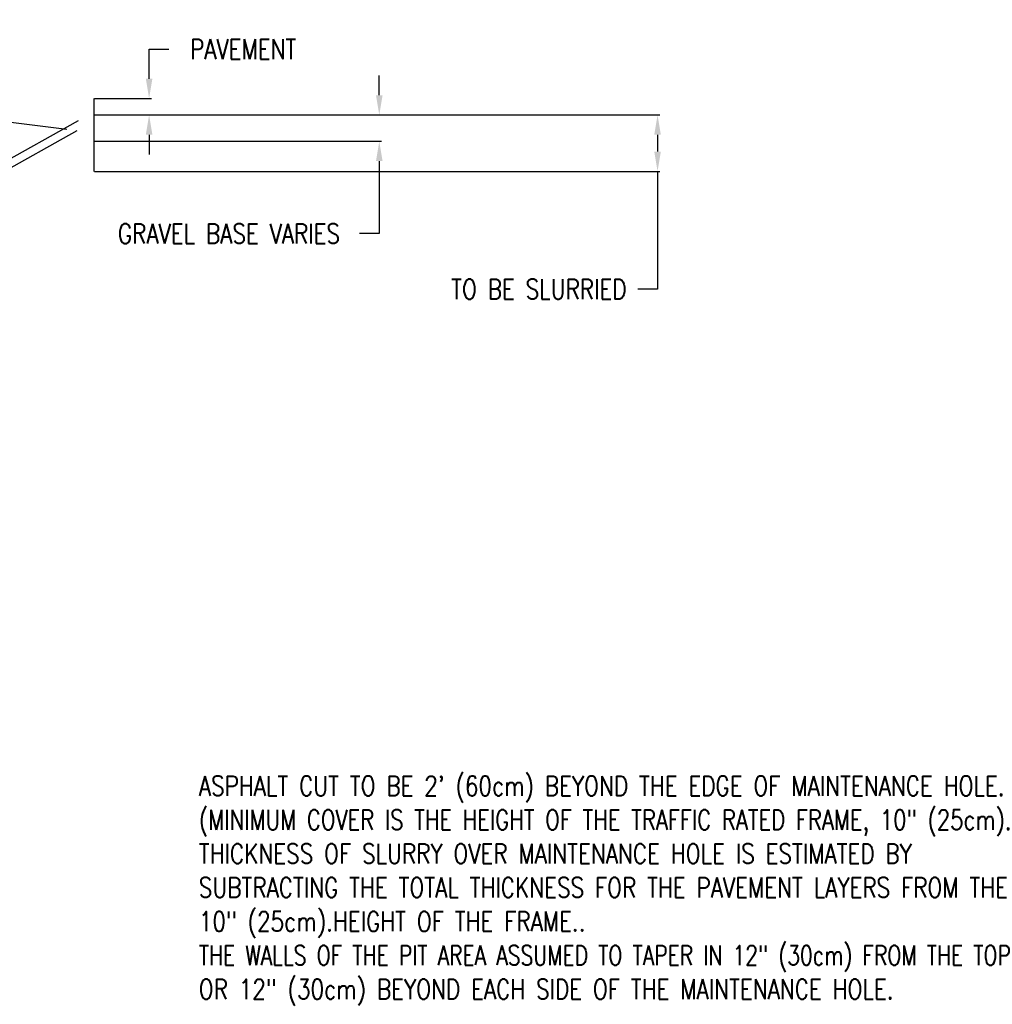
# Model space of a CAD drawing. Header units: inches. Extents: x 2 to 219, y 52 to 142.
# Tile 3 of 3: x 145 to 219, y 67 to 142. Entities that reach past the tile are written whole.
import ezdxf

# ---------------------------------------------------------------- set-up
doc = ezdxf.new("R2010")
doc.units = ezdxf.units.IN
doc.header["$MEASUREMENT"] = 0
for name, color, linetype in [('Dimension', 7, 'Continuous'), ('Dirt', 1, 'Continuous'), ('Drawing Notes', 7, 'Continuous'), ('Pavement', 29, 'Continuous')]:
    doc.layers.add(name, color=color, linetype=linetype)
doc.styles.get("Standard").update_dxf_attribs({"font": 'simplex.shx', "width": 0.8})
doc.dimstyles.get("Standard").update_dxf_attribs({"dimtxt": 0.5, "dimasz": 1.5, "dimexe": 0.18, "dimexo": 0.0625, "dimgap": 0.09, "dimtad": 0, "dimtih": 1, "dimtoh": 1, "dimdec": 1, "dimzin": 0, "dimdsep": 46, "dimtxsty": 'Standard', "dimcen": 0.09, "dimclrd": 256, "dimclre": 256, "dimadec": 0, "dimazin": 0, "dimtfac": 1, "dimtdec": 1, "dimtofl": 0, "dimtmove": 0, "dimatfit": 3, "dimfxl": 1, "dimtolj": 1, "dimtzin": 0, "dimlwd": -1, "dimarcsym": 0})

# ---------------------------------------------------------------- blocks, each defined once
blk = doc.blocks.new('*D0')
at = {"layer": 'Defpoints', "color": 0, "transparency": 16777216}
for p in [(150.99, 136.056), (150.99, 134.806), (155.191, 134.806)]:
    blk.add_point(p, dxfattribs=at)
at = {"layer": 'Dimension', "transparency": 16777216}
for p, q in [((155.191, 137.556), (155.191, 139.801)), ((155.191, 139.801), (156.691, 139.801)), ((155.191, 133.306), (155.191, 131.806))]:
    blk.add_line(p, q, dxfattribs=at)
at = {"layer": 'Dimension', "lineweight": -2, "transparency": 16777216}
for p, q in [((151.053, 136.056), (155.371, 136.056)), ((151.053, 134.806), (155.371, 134.806))]:
    blk.add_line(p, q, dxfattribs=at)
at = {"layer": 'Dimension', "transparency": 16777216}
for points in [[(154.941, 137.556), (155.441, 137.556), (155.191, 136.056)], [(154.941, 133.306), (155.441, 133.306), (155.191, 134.806)]]:
    blk.add_solid(points, dxfattribs=at)
at = {"layer": 'Dimension', "color": 0, "transparency": 16777216, "insert": (161.923, 139.801), "char_height": 1.5, "attachment_point": 5}
blk.add_mtext('\\A1; PAVEMENT ', dxfattribs=at)
blk = doc.blocks.new('*D1')
at = {"layer": 'Defpoints', "color": 0, "transparency": 16777216}
for p in [(150.99, 134.806), (150.99, 132.805), (172.673, 132.805)]:
    blk.add_point(p, dxfattribs=at)
at = {"layer": 'Dimension', "transparency": 16777216}
for p, q in [((172.673, 136.306), (172.673, 137.806)), ((172.673, 131.305), (172.673, 125.797)), ((172.673, 125.797), (171.173, 125.797))]:
    blk.add_line(p, q, dxfattribs=at)
at = {"layer": 'Dimension', "lineweight": -2, "transparency": 16777216}
for p, q in [((151.053, 134.806), (172.853, 134.806)), ((151.053, 132.805), (172.853, 132.805))]:
    blk.add_line(p, q, dxfattribs=at)
at = {"layer": 'Dimension', "transparency": 16777216}
for points in [[(172.423, 136.306), (172.923, 136.306), (172.673, 134.806)], [(172.423, 131.305), (172.923, 131.305), (172.673, 132.805)]]:
    blk.add_solid(points, dxfattribs=at)
at = {"layer": 'Dimension', "color": 0, "transparency": 16777216, "insert": (161.255, 125.797), "char_height": 1.5, "attachment_point": 5}
blk.add_mtext('\\A1;GRAVEL BASE VARIES ', dxfattribs=at)
blk = doc.blocks.new('*D2')
at = {"layer": 'Defpoints', "color": 0, "transparency": 16777216}
for p in [(150.99, 134.806), (150.99, 130.52), (193.809, 130.52)]:
    blk.add_point(p, dxfattribs=at)
at = {"layer": 'Dimension', "lineweight": -2, "transparency": 16777216}
for p, q in [((151.053, 134.806), (193.989, 134.806)), ((151.053, 130.52), (193.989, 130.52))]:
    blk.add_line(p, q, dxfattribs=at)
at = {"layer": 'Dimension', "transparency": 16777216}
for p, q in [((193.809, 133.306), (193.809, 132.02)), ((193.809, 130.52), (193.809, 121.578)), ((193.809, 121.578), (192.309, 121.578))]:
    blk.add_line(p, q, dxfattribs=at)
for points in [[(193.559, 133.306), (194.059, 133.306), (193.809, 134.806)], [(193.559, 132.02), (194.059, 132.02), (193.809, 130.52)]]:
    blk.add_solid(points, dxfattribs=at)
at = {"layer": 'Dimension', "color": 0, "transparency": 16777216, "insert": (184.79, 121.578), "char_height": 1.5, "attachment_point": 5}
blk.add_mtext('\\A1;TO BE SLURRIED ', dxfattribs=at)

msp = doc.modelspace()

# ---------------------------------------------------------------- linework, layer by layer
at = {"layer": 'Dirt', "color": 7}
for p, q in [((141.421, 134.653), (148.948, 133.732)), ((128.646, 122.564), (149.826, 134.391)), ((128.555, 121.803), (149.736, 133.63))]:
    msp.add_line(p, q, dxfattribs=at)
at = {"layer": 'Pavement', "color": 7}
msp.add_lwpolyline([(150.99, 136.056), (150.99, 130.52)], dxfattribs=at)

# ---------------------------------------------------------------- texts
at = {"layer": 'Drawing Notes', "width": 0.8}
for s, p in [("ASPHALT CUT TO BE 2' (60cm) BEYOND THE EDGE OF MAINTENANCE HOLE.", (158.965, 83.119)), ('(MINIMUM COVER IS THE HEIGHT OF THE TRAFFIC RATED FRAME, 10" (25cm).', (158.965, 80.547)), ('THICKNESS OF SLURRY OVER MAINTENANCE HOLE IS ESTIMATED BY', (158.965, 77.976)), ('SUBTRACTING THE TOTAL THICKNESS FOR THE PAVEMENT LAYERS FROM THE', (158.965, 75.404)), ('10" (25cm).HEIGHT OF THE FRAME..', (158.965, 72.833)), ('THE WALLS OF THE PIT AREA ASSUMED TO TAPER IN 12" (30cm) FROM THE TOP', (158.965, 70.261)), ('OR 12" (30cm) BEYOND EACH SIDE OF THE MAINTENANCE HOLE. ', (158.965, 67.69))]:
    msp.add_text(s, height=1.5, dxfattribs=at).set_placement(p)

# ---------------------------------------------------------------- dimensions: what is measured, and where the dimension line sits
at = {"layer": 'Dimension'}
for base, p1, p2, text, picture, middle in [((155.191, 134.806), (150.99, 136.056), (150.99, 134.806), ' PAVEMENT ', '*D0', (161.923, 139.801)), ((172.673, 132.805), (150.99, 134.806), (150.99, 132.805), 'GRAVEL BASE VARIES ', '*D1', (161.255, 125.797)), ((193.809, 130.52), (150.99, 134.806), (150.99, 130.52), 'TO BE SLURRIED ', '*D2', (184.79, 121.578))]:
    dim = msp.add_linear_dim(base=base, p1=p1, p2=p2, angle=90, text=text, dimstyle='Standard', override={"dimtxt": 1.5}, dxfattribs=at)
    dim.commit()
    dim.dimension.update_dxf_attribs({"geometry": picture, "text_midpoint": middle, "dimtype": 160})

# ---------------------------------------------------------------- leaders
at = {"layer": 'Drawing Notes', "annotation_type": 0, "has_hookline": 1, "hookline_direction": 0, "text_width": 12.286}
msp.add_leader([(123.541, 88.142), (131.347, 81.346), (136.317, 81.346)], dimstyle='Standard', dxfattribs=at)

doc.saveas('drawing.dxf')
